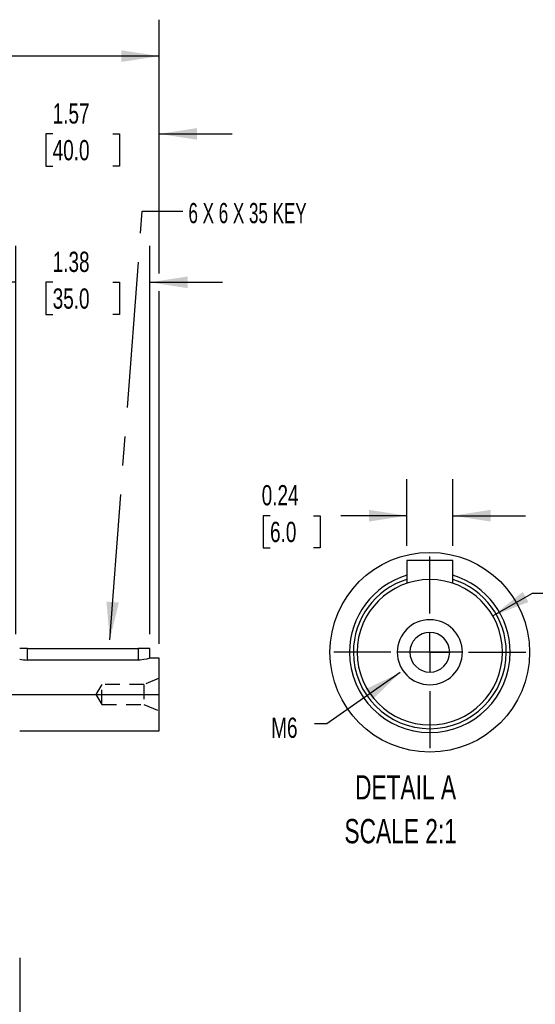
# Model space of a CAD drawing. Header units: inches. Extents: x 0 to 33, y 0 to 25.5.
# Tile 4 of 11: x 14 to 19.3, y 5.1 to 15.3. Entities that reach past the tile are written whole.
import ezdxf

# ---------------------------------------------------------------- set-up
doc = ezdxf.new("R2010")
doc.units = ezdxf.units.IN
doc.header["$LTSCALE"] = 3
doc.header["$MEASUREMENT"] = 0
doc.linetypes.add('CENTERX2', pattern=[0.8, 0.5, -0.1, 0.1, -0.1])
doc.linetypes.add('HIDDEN', pattern=[0.075, 0.05, -0.025])
for name, color, linetype in [('CENTER', 40, 'CENTERX2'), ('HIDDEN', 102, 'HIDDEN'), ('SLD-DEFPOINTS', 7, 'Continuous')]:
    doc.layers.add(name, color=color, linetype=linetype)
doc.layers.add('DIMENSIONS', color=140, linetype='Continuous', lineweight=25)
doc.layers.add('TEXT', color=140, linetype='Continuous', lineweight=25)
doc.styles.add('SLDTEXTSTYLE0', font='TXT', dxfattribs={"width": 0.7})
doc.styles.add('SLDTEXTSTYLE2', font='TXT', dxfattribs={"width": 0.628571})
doc.dimstyles.new('SLDDIMSTYLE0', dxfattribs={"dimtxt": 0.208333, "dimasz": 0.39, "dimexe": 0, "dimexo": 0.0625, "dimgap": 0.052083, "dimtad": 0, "dimtih": 1, "dimtoh": 1, "dimrnd": 1e-09, "dimzin": 12, "dimdsep": 46, "dimtxsty": 'SLDTEXTSTYLE0', "dimsah": 1, "dimcen": 0.09, "dimadec": 0, "dimazin": 3, "dimtfac": 1, "dimtmove": 0, "dimatfit": 0, "dimfxl": 0, "dimfrac": 2, "dimtolj": 1, "dimtzin": 12, "dimarcsym": 0})
doc.dimstyles.new('SLDDIMSTYLE1', dxfattribs={"dimtxt": 0.208333, "dimasz": 0.39, "dimexe": 0, "dimexo": 0.0625, "dimgap": 0.052083, "dimtad": 0, "dimtih": 1, "dimtoh": 1, "dimrnd": 1e-09, "dimzin": 12, "dimdsep": 46, "dimtxsty": 'SLDTEXTSTYLE0', "dimsah": 1, "dimcen": 0.09, "dimadec": 0, "dimazin": 3, "dimtfac": 1, "dimtofl": 0, "dimtmove": 0, "dimatfit": 3, "dimfxl": 0, "dimfrac": 2, "dimtolj": 1, "dimtzin": 12, "dimarcsym": 0})
doc.dimstyles.new('SLDDIMSTYLE2', dxfattribs={"dimtxt": 0.208333, "dimasz": 0.39, "dimexe": 0, "dimexo": 0.0625, "dimgap": 0.052083, "dimtad": 0, "dimtih": 1, "dimtoh": 1, "dimrnd": 1e-09, "dimdsep": 46, "dimtxsty": 'SLDTEXTSTYLE0', "dimsah": 1, "dimcen": 0.09, "dimadec": 0, "dimazin": 2, "dimtfac": 1, "dimtmove": 0, "dimatfit": 0, "dimfxl": 0, "dimfrac": 2, "dimtolj": 1, "dimtzin": 12, "dimarcsym": 0})
doc.dimstyles.new('SLDDIMSTYLE3', dxfattribs={"dimtxt": 0.18, "dimasz": 0.39, "dimexe": 0, "dimexo": 0.0625, "dimgap": 0, "dimtad": 0, "dimtih": 1, "dimtoh": 1, "dimdec": 0, "dimrnd": 1e-09, "dimzin": 0, "dimdsep": 46, "dimtxsty": 'Standard', "dimsah": 1, "dimcen": 0.09, "dimadec": 0, "dimazin": 0, "dimtfac": 0.39, "dimtdec": 0, "dimtofl": 0, "dimtmove": 0, "dimatfit": 3, "dimfxl": 0, "dimfrac": 2, "dimtolj": 1, "dimtzin": 0, "dimarcsym": 0})
doc.dimstyles.new('SLDDIMSTYLE7', dxfattribs={"dimtxt": 0.208333, "dimasz": 0.39, "dimexe": 0, "dimexo": 0.0625, "dimgap": 0.052083, "dimtad": 0, "dimtih": 1, "dimtoh": 1, "dimlfac": 0.5, "dimrnd": 1e-09, "dimdsep": 46, "dimtxsty": 'SLDTEXTSTYLE0', "dimsah": 1, "dimcen": 0.09, "dimadec": 0, "dimazin": 2, "dimtfac": 1, "dimtmove": 0, "dimatfit": 0, "dimfxl": 0, "dimfrac": 2, "dimtolj": 1, "dimtzin": 12, "dimarcsym": 0})
doc.dimstyles.new('SLDDIMSTYLE8', dxfattribs={"dimtxt": 0.208333, "dimasz": 0.39, "dimexe": 0, "dimexo": 0.0625, "dimgap": 0.052083, "dimtad": 0, "dimtih": 1, "dimtoh": 1, "dimlfac": 0.5, "dimrnd": 1e-09, "dimdsep": 46, "dimtxsty": 'SLDTEXTSTYLE0', "dimsah": 1, "dimcen": 0, "dimadec": 0, "dimazin": 2, "dimtfac": 1, "dimtofl": 0, "dimtmove": 0, "dimatfit": 3, "dimfxl": 0, "dimfrac": 2, "dimtolj": 1, "dimtzin": 12, "dimarcsym": 0})

# ---------------------------------------------------------------- blocks, each defined once
blk = doc.blocks.new('SW_NOTE_0')
at = {"layer": 'TEXT', "color": 0, "linetype": 'CENTERX2', "lineweight": 18, "char_height": 0.25, "attachment_point": 1, "style": 'SLDTEXTSTYLE0'}
for s, insert in [('DETAIL A', (0.109, 0.322)), ('SCALE 2:1', (0, -0.129))]:
    blk.add_mtext(s, dxfattribs=dict(at, insert=insert))
blk = doc.blocks.new('_D')
at = {"layer": 'DIMENSIONS'}
for p, q in [((13.938, 8.942), (13.938, 12.939)), ((15.316, 8.942), (15.316, 12.939)), ((13.938, 12.564), (13.188, 12.564)), ((14.317, 12.564), (14.247, 12.564)), ((14.247, 12.564), (14.247, 12.232)), ((14.936, 12.564), (15.006, 12.564)), ((15.006, 12.564), (15.006, 12.232)), ((15.316, 12.564), (16.066, 12.564)), ((14.247, 12.232), (14.317, 12.232)), ((15.006, 12.232), (14.936, 12.232))]:
    blk.add_line(p, q, dxfattribs=at)
for points in [[(13.938, 12.564), (13.548, 12.624), (13.548, 12.504)], [(15.316, 12.564), (15.706, 12.504), (15.706, 12.624)]]:
    blk.add_solid(points, dxfattribs=at)
at = {"layer": 'DIMENSIONS', "char_height": 0.2083, "attachment_point": 1, "style": 'SLDTEXTSTYLE0'}
for s, insert in [('1.38', (14.317, 12.879)), ('35.0', (14.317, 12.501))]:
    blk.add_mtext(s, dxfattribs=dict(at, insert=insert))
blk = doc.blocks.new('_D_2')
at = {"layer": 'DIMENSIONS'}
for p, q in [((13.839, 5.61), (13.839, 3.7)), ((13.977, 5.61), (13.977, 3.7)), ((13.839, 4.075), (13.089, 4.075)), ((13.977, 4.075), (14.722, 4.075)), ((15.004, 4.074), (14.934, 4.074)), ((14.934, 4.074), (14.934, 3.743)), ((15.45, 4.074), (15.52, 4.074)), ((15.52, 4.074), (15.52, 3.743)), ((14.934, 3.743), (15.004, 3.743)), ((15.52, 3.743), (15.45, 3.743))]:
    blk.add_line(p, q, dxfattribs=at)
for points in [[(13.839, 4.075), (13.449, 4.135), (13.449, 4.015)], [(13.977, 4.075), (14.367, 4.015), (14.367, 4.135)]]:
    blk.add_solid(points, dxfattribs=at)
at = {"layer": 'DIMENSIONS', "char_height": 0.2083, "attachment_point": 1, "style": 'SLDTEXTSTYLE0'}
for s, insert in [('0.14', (14.917, 4.389)), ('3.5', (15.004, 4.012))]:
    blk.add_mtext(s, dxfattribs=dict(at, insert=insert))
blk = doc.blocks.new('_D_4')
at = {"layer": 'DIMENSIONS'}
for p, q in [((13.839, 12.654), (13.839, 14.467)), ((15.414, 12.654), (15.414, 14.467)), ((13.839, 14.092), (13.089, 14.092)), ((14.317, 14.092), (14.247, 14.092)), ((14.247, 14.092), (14.247, 13.761)), ((14.936, 14.092), (15.006, 14.092)), ((15.006, 14.092), (15.006, 13.761)), ((15.414, 14.092), (16.164, 14.092)), ((14.247, 13.761), (14.317, 13.761)), ((15.006, 13.761), (14.936, 13.761)), ((13.839, 12.406), (13.839, 12.474)), ((15.414, 8.843), (15.414, 12.474))]:
    blk.add_line(p, q, dxfattribs=at)
for points in [[(13.839, 14.092), (13.449, 14.152), (13.449, 14.032)], [(15.414, 14.092), (15.804, 14.032), (15.804, 14.152)]]:
    blk.add_solid(points, dxfattribs=at)
at = {"layer": 'DIMENSIONS', "char_height": 0.2083, "attachment_point": 1, "style": 'SLDTEXTSTYLE0'}
for s, insert in [('1.57', (14.317, 14.407)), ('40.0', (14.317, 14.029))]:
    blk.add_mtext(s, dxfattribs=dict(at, insert=insert))
blk = doc.blocks.new('_D_7')
at = {"layer": 'DIMENSIONS'}
for p, q in [((4.351, 11.48), (4.351, 15.268)), ((15.414, 12.654), (15.414, 15.268)), ((4.351, 14.893), (9.204, 14.893)), ((9.486, 14.893), (9.416, 14.893)), ((9.416, 14.893), (9.416, 14.561)), ((10.279, 14.893), (10.349, 14.893)), ((10.349, 14.893), (10.349, 14.561)), ((15.414, 14.893), (10.561, 14.893)), ((9.416, 14.561), (9.486, 14.561)), ((10.349, 14.561), (10.279, 14.561)), ((15.414, 8.843), (15.414, 12.474)), ((4.351, 10.554), (4.351, 11.3))]:
    blk.add_line(p, q, dxfattribs=at)
for points in [[(4.351, 14.893), (4.741, 14.833), (4.741, 14.953)], [(15.414, 14.893), (15.024, 14.953), (15.024, 14.833)]]:
    blk.add_solid(points, dxfattribs=at)
at = {"layer": 'DIMENSIONS', "char_height": 0.2083, "attachment_point": 1, "style": 'SLDTEXTSTYLE0'}
for s, insert in [('11.06', (9.486, 15.208)), ('281.0', (9.486, 14.83))]:
    blk.add_mtext(s, dxfattribs=dict(at, insert=insert))
blk = doc.blocks.new('_D_15')
at = {"layer": 'DIMENSIONS'}
for p, q in [((17.964, 9.85), (17.964, 10.536)), ((18.436, 9.85), (18.436, 10.536)), ((16.555, 10.161), (16.485, 10.161)), ((16.485, 10.161), (16.485, 9.83)), ((17.001, 10.161), (17.071, 10.161)), ((17.071, 10.161), (17.071, 9.83)), ((17.964, 10.161), (17.283, 10.161)), ((18.436, 10.161), (19.186, 10.161)), ((16.485, 9.83), (16.555, 9.83)), ((17.071, 9.83), (17.001, 9.83))]:
    blk.add_line(p, q, dxfattribs=at)
for points in [[(17.964, 10.161), (17.574, 10.221), (17.574, 10.101)], [(18.436, 10.161), (18.826, 10.101), (18.826, 10.221)]]:
    blk.add_solid(points, dxfattribs=at)
at = {"layer": 'DIMENSIONS', "char_height": 0.2083, "attachment_point": 1, "style": 'SLDTEXTSTYLE0'}
for s, insert in [('0.24', (16.469, 10.476)), ('6.0', (16.555, 10.098))]:
    blk.add_mtext(s, dxfattribs=dict(at, insert=insert))
blk = doc.blocks.new('_D_16')
at = {"layer": 'DIMENSIONS'}
for p, q in [((18.848, 9.129), (19.256, 9.365)), ((19.256, 9.365), (19.394, 9.365)), ((19.551, 9.365), (19.481, 9.365)), ((19.481, 9.365), (19.481, 9.033)), ((20.17, 9.365), (20.24, 9.365)), ((20.24, 9.365), (20.24, 9.033)), ((19.481, 9.033), (19.551, 9.033)), ((20.24, 9.033), (20.17, 9.033))]:
    blk.add_line(p, q, dxfattribs=at)
blk.add_solid([(18.848, 9.129), (19.216, 9.272), (19.156, 9.376)], dxfattribs=at)
at = {"layer": 'DIMENSIONS', "char_height": 0.2083, "attachment_point": 1, "style": 'SLDTEXTSTYLE0'}
for s, insert in [('%%c', (19.394, 9.68)), ('0.75', (19.708, 9.68)), ('19.0', (19.551, 9.302))]:
    blk.add_mtext(s, dxfattribs=dict(at, insert=insert))
blk = doc.blocks.new('SW_CENTERMARKSYMBOL_6')
at = {"layer": 'CENTER', "color": 0}
for p, q in [((0, 0.4), (0, 0.987)), ((0, 0), (0, 0.2)), ((-0.4, 0), (-0.987, 0)), ((0, 0), (-0.2, 0)), ((0, 0), (0.2, 0)), ((0, 0), (0, -0.2)), ((0.4, 0), (0.987, 0)), ((0, -0.4), (0, -0.987))]:
    blk.add_line(p, q, dxfattribs=at)

msp = doc.modelspace()

# ---------------------------------------------------------------- linework, layer by layer
for p, q in [((17.964, 9.7), (17.964, 9.464)), ((18.436, 9.7), (17.964, 9.7)), ((18.436, 9.464), (18.436, 9.7)), ((14.056, 8.792), (13.977, 8.792)), ((14.056, 8.792), (15.198, 8.792)), ((14.056, 8.674), (14.056, 8.792)), ((15.316, 8.792), (15.198, 8.792)), ((15.198, 8.792), (15.198, 8.674)), ((15.316, 8.693), (15.316, 8.792)), ((17.995, 8.755), (17.865, 8.755)), ((18.2, 8.755), (17.995, 8.755)), ((18.405, 8.755), (18.2, 8.755)), ((18.535, 8.755), (18.405, 8.755)), ((15.198, 8.674), (14.056, 8.674)), ((15.414, 8.693), (15.316, 8.693)), ((15.414, 8.319), (15.414, 8.693)), ((13.977, 8.319), (15.414, 8.319)), ((15.414, 7.945), (15.414, 8.319)), ((13.977, 7.945), (15.414, 7.945))]:
    msp.add_line(p, q)
at = {"flags": 128}
msp.add_lwpolyline([(15.314, 8.693), (15.315, 8.693), (15.306, 8.69), (15.285, 8.685), (15.254, 8.679), (15.216, 8.675), (15.198, 8.674)], dxfattribs=at)
for centre, radius, start, end in [((18.2, 8.755), 0.827, 106.6015, 180), ((18.2, 8.755), 0.827, 0, 73.3984), ((18.2, 8.755), 0.787, 107.4576, 180), ((18.2, 8.755), 0.748, 0, 180), ((18.2, 8.755), 0.787, 360, 72.5424), ((18.2, 8.755), 0.335, 360, 180), ((18.2, 8.755), 0.205, 360, 180), ((18.2, 8.755), 0.827, 180, 0), ((18.2, 8.755), 0.787, 180, 360), ((18.2, 8.755), 0.748, 180, 0), ((18.2, 8.755), 0.335, 180, 360), ((18.2, 8.755), 0.205, 180, 0), ((14.053, 9.006), 0.331, 256.7501, 270.4783)]:
    msp.add_arc(centre, radius, start, end)
at = {"layer": 'CENTER'}
msp.add_line((4.226, 8.319), (15.577, 8.319), dxfattribs=at)
at = {"layer": 'HIDDEN'}
for p, q in [((14.824, 8.422), (14.762, 8.319)), ((15.257, 8.422), (14.824, 8.422)), ((14.824, 8.217), (14.824, 8.422)), ((15.414, 8.487), (15.257, 8.422)), ((15.257, 8.422), (15.257, 8.217)), ((14.762, 8.319), (14.824, 8.217)), ((14.824, 8.217), (15.257, 8.217)), ((15.257, 8.217), (15.414, 8.152))]:
    msp.add_line(p, q, dxfattribs=at)
at = {"layer": 'SLD-DEFPOINTS'}
msp.add_circle((18.2, 8.755), 1.028, dxfattribs=at)

# ---------------------------------------------------------------- block references
at = {"layer": 'CENTER'}
msp.add_blockref('SW_CENTERMARKSYMBOL_6', (18.2, 8.755), dxfattribs=at)
at = {"layer": 'TEXT', "linetype": 'CENTERX2', "lineweight": 18}
msp.add_blockref('SW_NOTE_0', (17.321, 7.167), dxfattribs=at)

# ---------------------------------------------------------------- texts
at = {"layer": 'TEXT', "linetype": 'CENTERX2', "lineweight": 18, "attachment_point": 1}
for s, insert, char_height, style in [('6 X 6 X 35 KEY', (15.715, 13.381), 0.20833, 'SLDTEXTSTYLE2'), ('M6', (16.567, 8.082), 0.2083, 'SLDTEXTSTYLE0')]:
    msp.add_mtext(s, dxfattribs=dict(at, insert=insert, char_height=char_height, style=style))

# ---------------------------------------------------------------- dimensions: what is measured, and where the dimension line sits
at = {"layer": 'DIMENSIONS'}
dim = msp.add_linear_dim(base=(4.351, 14.893), p1=(15.414, 8.693), p2=(4.351, 10.404), angle=0, dimstyle='SLDDIMSTYLE1', dxfattribs=at)
dim.commit()
dim.dimension.update_dxf_attribs({"geometry": '_D_7', "text_midpoint": (9.883, 14.893), "dimtype": 160})
for base, p1, p2, dimstyle, picture, middle in [((15.4142, 14.0924), (13.8394, 12.2562), (15.4142, 8.6932), 'SLDDIMSTYLE0', '_D_4', (14.6268, 14.0924)), ((15.316, 12.564), (13.938, 8.792), (15.316, 8.792), 'SLDDIMSTYLE0', '_D', (14.627, 12.564)), ((18.436, 10.161), (17.964, 9.7), (18.436, 9.7), 'SLDDIMSTYLE7', '_D_15', (16.778, 10.161)), ((13.977, 4.075), (13.839, 5.76), (13.977, 5.76), 'SLDDIMSTYLE2', '_D_2', (15.227, 4.075))]:
    dim = msp.add_linear_dim(base=base, p1=p1, p2=p2, dimstyle=dimstyle, dxfattribs=at)
    dim.commit()
    dim.dimension.update_dxf_attribs({"geometry": picture, "text_midpoint": middle, "dimtype": 160})
dim = msp.add_diameter_dim_2p(p1=(17.552, 8.381), p2=(18.848, 9.129), dimstyle='SLDDIMSTYLE8', dxfattribs=at)
dim.commit()
dim.dimension.update_dxf_attribs({"geometry": '_D_16', "text_midpoint": (19.861, 9.365), "dimtype": 163})

# ---------------------------------------------------------------- leaders
at = {"layer": 'TEXT', "linetype": 'CENTERX2', "lineweight": 18}
for points in [[(14.905, 8.883), (15.239, 13.297), (15.656, 13.297)], [(17.895, 8.545), (17.14, 8.018), (17.012, 8.018)]]:
    msp.add_leader(points, dimstyle='SLDDIMSTYLE3', dxfattribs=at)

doc.saveas('drawing.dxf')
